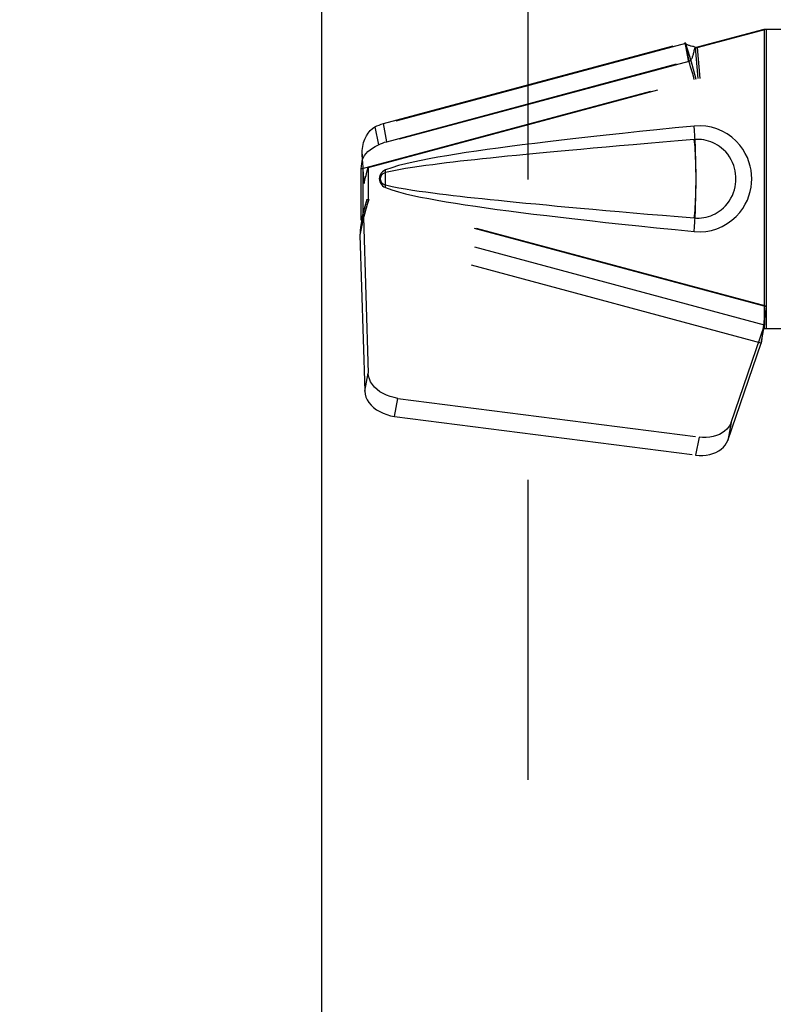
# Model space of a CAD drawing. Header units: inches. Extents: x 0 to 215, y 0 to 139.
# Tile 67 of 91: x 64.89 to 67.87, y 65.43 to 69.31. Entities that reach past the tile are written whole.
import ezdxf

# ---------------------------------------------------------------- set-up
doc = ezdxf.new("R2010")
doc.units = ezdxf.units.IN
doc.header["$LTSCALE"] = 11.835443
doc.header["$MEASUREMENT"] = 0
doc.linetypes.add('HIDDEN', pattern=[0.2, 0.1, -0.1])
doc.layers.get('0').update_dxf_attribs({"linetype": 'CONTINUOUS'})
doc.layers.add('DEFAULT_2', color=8, linetype='HIDDEN')
doc.layers.add('DIMENSIONS', color=7, linetype='CONTINUOUS')
doc.styles.get("Standard").update_dxf_attribs({"font": 'arial.ttf'})
doc.dimstyles.new('DIMSTYLE_1', dxfattribs={"dimtxt": 0.949367, "dimasz": 1.265823, "dimexe": 0.09, "dimexo": 0.07, "dimgap": 0.0375, "dimtad": 0, "dimtih": 1, "dimtoh": 1, "dimzin": 4, "dimdsep": 46, "dimtxsty": 'Standard', "dimblk": '_FILLED', "dimblk1": '_FILLED', "dimblk2": '_FILLED', "dimcen": 0.09, "dimazin": 1, "dimtfac": 1, "dimtofl": 0, "dimtmove": 0, "dimatfit": 3, "dimldrblk": '_FILLED', "dimfxl": 1, "dimtolj": 1, "dimtzin": 4, "dimarcsym": 0})

# ---------------------------------------------------------------- blocks, each defined once
blk = doc.blocks.new('_FILLED')
at = {"color": 0, "linetype": 'ByBlock'}
blk.add_solid([(0, 0), (-1, 0.2), (-1, -0.2)], dxfattribs=at)
blk = doc.blocks.new('*D13')
at = {"layer": 'DIMENSIONS', "color": 2, "linetype": 'Continuous'}
for p, q in [((60.5856, 79.2462), (58.1561, 79.2462)), ((64.2106, 79.2462), (66.7423, 79.2462))]:
    blk.add_line(p, q, dxfattribs=at)
at = {"layer": 'DIMENSIONS', "color": 2, "linetype": 'Continuous', "xscale": 1.2658227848, "yscale": 1.2658227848, "zscale": 1.2658227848}
blk.add_blockref('_FILLED', (60.5856, 79.2462), dxfattribs=at)
at = {"layer": 'DIMENSIONS', "color": 2, "linetype": 'Continuous', "xscale": 1.2658227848, "yscale": 1.2658227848, "zscale": 1.2658227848, "rotation": 180}
blk.add_blockref('_FILLED', (64.2106, 79.2462), dxfattribs=at)
at = {"layer": 'DIMENSIONS', "color": 2, "linetype": 'Continuous', "insert": (57.6814, 79.7209), "char_height": 0.94937, "width": 2.579879, "attachment_point": 3, "line_spacing_factor": 0.9}
blk.add_mtext('3.63', dxfattribs=at)

msp = doc.modelspace()

# ---------------------------------------------------------------- linework, layer by layer
at = {"color": 3, "linetype": 'Continuous'}
msp.add_line((66.0856, 33.3765), (66.0856, 103.6685), dxfattribs=at)
at = {"layer": 'DEFAULT_2', "color": 8, "linetype": 'HIDDEN'}
for p, q in [((66.8981, 103.0075), (66.8981, 34.0375)), ((67.5581, 69.2044), (67.8302, 69.2775)), ((67.5658, 69.2044), (67.8379, 69.2775)), ((67.8302, 69.2775), (68.1512, 69.2775)), ((67.8302, 69.2775), (67.8302, 68.0975)), ((67.8379, 69.2775), (67.8379, 68.0975)), ((67.5194, 69.2212), (66.2946, 68.8921)), ((66.3277, 68.9049), (67.5182, 69.2247)), ((67.5194, 69.2212), (67.5182, 69.2247)), ((67.5318, 69.1537), (67.5182, 69.2247)), ((67.5194, 69.2212), (67.533, 69.1501)), ((67.5658, 69.2044), (67.5581, 69.2044)), ((67.5581, 69.2044), (67.5687, 69.083)), ((67.5658, 69.2044), (67.5763, 69.083)), ((67.533, 69.1501), (66.3082, 68.8211)), ((66.3413, 68.8338), (67.5318, 69.1537)), ((67.533, 69.1501), (67.5318, 69.1537)), ((66.2404, 68.7261), (67.5687, 69.083)), ((66.268, 68.7315), (67.5763, 69.083)), ((66.3413, 68.8338), (66.3277, 68.9049)), ((66.2946, 68.8921), (66.3082, 68.8211)), ((67.5771, 68.8965), (67.5542, 68.8955)), ((66.2404, 68.7261), (66.2424, 68.748)), ((66.2423, 68.7467), (66.2448, 68.7654)), ((66.2466, 68.7261), (66.2404, 68.7261)), ((66.2404, 68.5247), (66.2404, 68.7261)), ((66.2466, 68.7261), (66.2466, 68.5247)), ((66.2468, 68.7247), (66.2469, 68.7238)), ((66.2469, 68.7238), (66.247, 68.7228)), ((66.247, 68.7228), (66.2472, 68.7204)), ((66.2472, 68.7204), (66.2479, 68.7124)), ((66.2479, 68.7124), (66.2482, 68.7083)), ((66.2482, 68.7083), (66.2497, 68.6905)), ((66.268, 68.7315), (66.268, 68.5993)), ((66.3361, 68.6992), (66.336, 68.7132)), ((66.2497, 68.6905), (66.2507, 68.6788)), ((66.2507, 68.6788), (66.2517, 68.669)), ((66.3361, 68.6957), (66.3361, 68.6992)), ((66.3361, 68.6758), (66.3361, 68.6875)), ((66.2622, 68.6063), (66.2404, 68.5247)), ((66.2622, 68.6063), (66.2698, 68.6063)), ((67.8302, 68.185), (66.2622, 68.6063)), ((66.2698, 68.6063), (66.268, 68.5993)), ((67.8379, 68.185), (66.2698, 68.6063)), ((66.2465, 68.5522), (66.2378, 68.4959)), ((66.2488, 68.5361), (66.2352, 68.4651)), ((66.2404, 68.5247), (66.2466, 68.5247)), ((67.8316, 68.1108), (66.2488, 68.5361)), ((66.2488, 68.5361), (66.2679, 67.921)), ((66.236, 68.4748), (66.2352, 68.4651)), ((66.2368, 68.4851), (66.236, 68.4748)), ((66.2378, 68.4959), (66.2368, 68.4851)), ((67.818, 68.0398), (66.2352, 68.4651)), ((66.2352, 68.4651), (66.2544, 67.8499)), ((67.8302, 68.185), (67.8379, 68.185)), ((67.8302, 68.185), (67.8303, 68.1747)), ((67.8303, 68.1747), (67.8307, 68.1447)), ((67.8223, 68.0702), (67.831, 68.1265)), ((67.831, 68.1265), (67.8311, 68.121)), ((67.6997, 67.727), (67.8316, 68.1108)), ((67.818, 68.0398), (67.8316, 68.1108)), ((67.8274, 68.106), (67.818, 68.0398)), ((67.8302, 68.0975), (68.1512, 68.0975)), ((67.6861, 67.656), (67.818, 68.0398)), ((66.2544, 67.8499), (66.2679, 67.921)), ((66.3718, 67.7509), (66.3854, 67.8219)), ((66.3854, 67.8219), (67.5729, 67.6694)), ((66.3718, 67.7509), (67.5593, 67.5984)), ((67.6997, 67.727), (67.6861, 67.656)), ((67.5729, 67.6694), (67.5593, 67.5984))]:
    msp.add_line(p, q, dxfattribs=at)
for points in [[(67.5194, 69.2212), (67.5228, 69.219), (67.526, 69.2172), (67.529, 69.2157), (67.5318, 69.2145), (67.5345, 69.2136), (67.537, 69.2128), (67.5395, 69.2121), (67.542, 69.2116)], [(67.5619, 69.0791), (67.5566, 69.0988), (67.5511, 69.1183), (67.5456, 69.1374), (67.5402, 69.156), (67.5348, 69.1738), (67.5295, 69.1907), (67.5244, 69.2066), (67.5194, 69.2212)], [(67.542, 69.2116), (67.5468, 69.2104), (67.5496, 69.2097), (67.5526, 69.2089), (67.5556, 69.208), (67.5588, 69.207), (67.5622, 69.2058), (67.5658, 69.2044)], [(67.533, 69.1501), (67.5356, 69.1517), (67.538, 69.1535), (67.5401, 69.1555), (67.542, 69.1577), (67.5438, 69.1602), (67.5453, 69.1629), (67.5466, 69.1657), (67.5478, 69.1685), (67.5488, 69.1716), (67.5498, 69.1748), (67.5507, 69.1782), (67.5515, 69.1818), (67.5524, 69.1856), (67.5534, 69.1895), (67.5544, 69.1934), (67.5556, 69.1975)], [(67.5556, 69.1975), (67.5567, 69.2009), (67.5581, 69.2044)], [(67.5556, 69.1975), (67.5562, 69.1991), (67.5575, 69.2015), (67.5591, 69.2031), (67.5611, 69.2041), (67.5633, 69.2044)], [(67.5542, 69.0791), (67.5506, 69.0922), (67.547, 69.1051), (67.5434, 69.1176), (67.5398, 69.1293), (67.5363, 69.1403), (67.533, 69.1501)], [(66.2946, 68.8921), (66.3025, 68.8959), (66.3107, 68.8993), (66.3191, 68.9023), (66.3277, 68.9049)], [(66.244, 68.7846), (66.2445, 68.7991), (66.2464, 68.8151), (66.2497, 68.8302), (66.2545, 68.8441), (66.2607, 68.8567), (66.268, 68.8677), (66.2762, 68.8773), (66.2851, 68.8853), (66.2946, 68.8921)], [(67.5542, 68.8955), (67.4792, 68.888), (67.407, 68.8807), (67.3377, 68.8735), (67.2711, 68.8665), (67.2073, 68.8596), (67.146, 68.8529), (67.0871, 68.8463), (67.0307, 68.8398), (66.9765, 68.8334), (66.9246, 68.8271), (66.8747, 68.8209), (66.8269, 68.8148), (66.781, 68.8087), (66.737, 68.8026), (66.6948, 68.7966), (66.6544, 68.7906), (66.6157, 68.7846), (66.5785, 68.7785), (66.543, 68.7724), (66.509, 68.7662), (66.4765, 68.7599), (66.4455, 68.7533), (66.4158, 68.7465), (66.3877, 68.7392), (66.3611, 68.7312), (66.336, 68.7225)], [(67.5542, 68.4795), (67.5771, 68.4785), (67.5996, 68.4801), (67.6219, 68.4841), (67.6436, 68.4906), (67.6647, 68.4995), (67.6846, 68.5107), (67.703, 68.524), (67.7196, 68.5388), (67.7337, 68.5544), (67.7457, 68.5706), (67.7555, 68.5871), (67.7636, 68.6037), (67.77, 68.6204), (67.7748, 68.6371), (67.7782, 68.6539), (67.7802, 68.6707), (67.7808, 68.6874), (67.7802, 68.7041), (67.7782, 68.7209), (67.7748, 68.7377), (67.77, 68.7545), (67.7636, 68.7712), (67.7556, 68.7878), (67.7457, 68.8043), (67.7337, 68.8205), (67.7196, 68.8362), (67.703, 68.851), (67.6846, 68.8643), (67.6647, 68.8755), (67.6436, 68.8844), (67.6219, 68.8909), (67.5996, 68.8949), (67.5771, 68.8965)], [(67.5611, 68.7048), (67.5611, 68.7136), (67.5608, 68.7394), (67.5603, 68.7648), (67.5597, 68.7895), (67.5589, 68.8133), (67.558, 68.836), (67.5569, 68.8574), (67.5556, 68.8773), (67.5542, 68.8955)], [(66.3082, 68.8211), (66.316, 68.8249), (66.3242, 68.8283), (66.3326, 68.8312), (66.3413, 68.8338)], [(67.5542, 68.842), (67.4909, 68.8367), (67.4297, 68.8315), (67.3706, 68.8265), (67.3137, 68.8216), (67.2589, 68.8168), (67.2061, 68.8122), (67.1553, 68.8077), (67.1065, 68.8033), (67.0596, 68.7991), (67.0147, 68.7949), (66.9716, 68.7909), (66.9303, 68.787), (66.8908, 68.7832), (66.8531, 68.7795), (66.8171, 68.776), (66.7827, 68.7725), (66.75, 68.7691), (66.7187, 68.7658), (66.6886, 68.7626), (66.6595, 68.7594), (66.6312, 68.7563), (66.6036, 68.7531), (66.5764, 68.7498), (66.5495, 68.7465), (66.5227, 68.7431), (66.4959, 68.7396), (66.4691, 68.7358), (66.4423, 68.7318), (66.4155, 68.7276), (66.3888, 68.7229), (66.3623, 68.7176), (66.3359, 68.7117)], [(67.5542, 68.533), (67.5636, 68.5325), (67.573, 68.5326), (67.5824, 68.5333), (67.5917, 68.5346), (67.601, 68.5364), (67.6101, 68.5389), (67.6189, 68.5418), (67.6276, 68.5453), (67.636, 68.5494), (67.6443, 68.554), (67.6525, 68.5593), (67.6607, 68.5654), (67.6689, 68.5724), (67.6769, 68.5804), (67.6848, 68.5896), (67.6922, 68.5997), (67.6988, 68.6105), (67.7045, 68.6217), (67.7091, 68.633), (67.7127, 68.6442), (67.7153, 68.6551), (67.7171, 68.6658), (67.7182, 68.6763), (67.7186, 68.6867), (67.7183, 68.6971), (67.7174, 68.7075), (67.7157, 68.7182), (67.7131, 68.7291), (67.7097, 68.7402), (67.7053, 68.7515), (67.6997, 68.7627), (67.6933, 68.7737), (67.686, 68.7839), (67.6781, 68.7933), (67.67, 68.8015), (67.6618, 68.8087), (67.6535, 68.815), (67.6452, 68.8204), (67.6368, 68.8252), (67.6283, 68.8294), (67.6195, 68.833), (67.6106, 68.836), (67.6014, 68.8385), (67.5921, 68.8404), (67.5826, 68.8417), (67.5732, 68.8424), (67.5637, 68.8425), (67.5542, 68.842)], [(67.5542, 68.533), (67.5553, 68.5417), (67.5564, 68.5518), (67.5573, 68.5633), (67.5582, 68.576), (67.5589, 68.5898), (67.5596, 68.6046), (67.5602, 68.6201), (67.5606, 68.6364), (67.5609, 68.6531), (67.5611, 68.6702), (67.5612, 68.6875), (67.5611, 68.7048), (67.5609, 68.7218), (67.5606, 68.7386), (67.5602, 68.7548), (67.5596, 68.7704), (67.5589, 68.7852), (67.5582, 68.799), (67.5573, 68.8117), (67.5564, 68.8232), (67.5553, 68.8333), (67.5542, 68.842)], [(66.2424, 68.748), (66.2435, 68.7548), (66.2458, 68.7629), (66.2493, 68.7711), (66.2539, 68.7792), (66.2598, 68.7871), (66.2669, 68.7947), (66.2753, 68.8019), (66.285, 68.8088), (66.296, 68.8151), (66.3082, 68.8211)], [(66.244, 68.7846), (66.244, 68.7789), (66.2438, 68.7709), (66.2436, 68.7636), (66.2432, 68.7571), (66.2428, 68.7512), (66.2424, 68.748)], [(66.2448, 68.7654), (66.244, 68.7825), (66.244, 68.7846)], [(66.2517, 68.669), (66.2508, 68.6848), (66.2498, 68.7008), (66.2487, 68.717), (66.2475, 68.7332), (66.2462, 68.7493), (66.2448, 68.7654)], [(66.2466, 68.7261), (66.2466, 68.726), (66.2466, 68.7258), (66.2467, 68.7255), (66.2467, 68.7251), (66.2468, 68.7247)], [(66.2517, 68.669), (66.2531, 68.6754), (66.2546, 68.6817), (66.2561, 68.6879), (66.2578, 68.6941), (66.2594, 68.7003), (66.2611, 68.7065)], [(66.2611, 68.7065), (66.2645, 68.7189), (66.268, 68.7315)], [(66.336, 68.7225), (66.33, 68.7194), (66.3247, 68.7155), (66.3202, 68.7109), (66.3165, 68.7056), (66.3139, 68.7), (66.3123, 68.694), (66.3117, 68.6877), (66.3122, 68.6814), (66.3138, 68.6754), (66.3163, 68.6697), (66.32, 68.6644), (66.3246, 68.6596), (66.3299, 68.6557), (66.336, 68.6525)], [(66.3359, 68.7117), (66.3308, 68.7098), (66.3263, 68.7073), (66.3225, 68.7041), (66.3194, 68.7004), (66.3172, 68.6963), (66.3158, 68.6919), (66.3154, 68.6873), (66.3159, 68.6826), (66.3173, 68.6783), (66.3196, 68.6743), (66.3227, 68.6707), (66.3265, 68.6676), (66.3308, 68.6651), (66.3358, 68.6633)], [(66.3358, 68.6633), (66.336, 68.6713), (66.3361, 68.6793), (66.3361, 68.6875), (66.3361, 68.6957), (66.336, 68.7037), (66.3359, 68.7117)], [(66.336, 68.7132), (66.3359, 68.7155), (66.3359, 68.7178), (66.3359, 68.7202), (66.336, 68.7225)], [(66.336, 68.6525), (66.336, 68.6548), (66.3359, 68.6571), (66.336, 68.6595), (66.336, 68.6618), (66.336, 68.6641), (66.3361, 68.6758)], [(67.5542, 68.4795), (67.5556, 68.4977), (67.5569, 68.5176), (67.558, 68.539), (67.5589, 68.5617), (67.5597, 68.5855), (67.5603, 68.6102), (67.5608, 68.6356), (67.5611, 68.6614), (67.5611, 68.6702)], [(66.3358, 68.6633), (66.3622, 68.6574), (66.3887, 68.6521), (66.4153, 68.6474), (66.4421, 68.6432), (66.4688, 68.6392), (66.4956, 68.6355), (66.5223, 68.6319), (66.5491, 68.6285), (66.5759, 68.6252), (66.603, 68.622), (66.6306, 68.6188), (66.6588, 68.6156), (66.6878, 68.6125), (66.7179, 68.6092), (66.7492, 68.6059), (66.7819, 68.6026), (66.8162, 68.5991), (66.8522, 68.5955), (66.89, 68.5919), (66.9295, 68.5881), (66.9707, 68.5842), (67.0139, 68.5801), (67.0589, 68.576), (67.1058, 68.5717), (67.1547, 68.5674), (67.2055, 68.5629), (67.2584, 68.5582), (67.3133, 68.5534), (67.3703, 68.5485), (67.4294, 68.5435), (67.4907, 68.5383), (67.5542, 68.533)], [(66.336, 68.6525), (66.3607, 68.6439), (66.3869, 68.636), (66.4146, 68.6288), (66.4439, 68.622), (66.4745, 68.6155), (66.5067, 68.6092), (66.5404, 68.603), (66.5756, 68.5969), (66.6125, 68.5909), (66.651, 68.5849), (66.6912, 68.5789), (66.7332, 68.5729), (66.7771, 68.5668), (66.8229, 68.5608), (66.8706, 68.5546), (66.9205, 68.5484), (66.9725, 68.5421), (67.0268, 68.5357), (67.0835, 68.5291), (67.1425, 68.5225), (67.2042, 68.5157), (67.2685, 68.5088), (67.3356, 68.5017), (67.4055, 68.4945), (67.4784, 68.4871), (67.5542, 68.4795)], [(66.2698, 68.6063), (66.2645, 68.5867), (66.2592, 68.5675), (66.2538, 68.5486), (66.2484, 68.5302), (66.243, 68.5127), (66.2378, 68.4959)], [(66.2622, 68.6063), (66.2596, 68.5967), (66.2569, 68.5873), (66.2543, 68.578), (66.2516, 68.569), (66.249, 68.5604), (66.2465, 68.5522)], [(66.2465, 68.5522), (66.2468, 68.5494), (66.2472, 68.5466), (66.2476, 68.5439), (66.248, 68.5412), (66.2484, 68.5386), (66.2488, 68.5361)], [(67.8379, 68.185), (67.8353, 68.1648), (67.8327, 68.1447), (67.83, 68.1251), (67.8274, 68.106)], [(67.8305, 68.1572), (67.8305, 68.1496), (67.8299, 68.1368), (67.8287, 68.1223), (67.8271, 68.1063), (67.8249, 68.0889), (67.8234, 68.078)], [(67.8307, 68.1447), (67.8308, 68.1354), (67.831, 68.1265)], [(67.8311, 68.121), (67.8312, 68.1184), (67.8313, 68.1158), (67.8314, 68.1133), (67.8316, 68.1108)], [(66.3854, 67.8219), (66.3699, 67.8246), (66.3551, 67.8286), (66.3406, 67.834), (66.327, 67.8405), (66.3144, 67.8481), (66.3029, 67.8567), (66.2929, 67.8662), (66.2844, 67.8764), (66.2775, 67.8872), (66.2724, 67.8983), (66.2693, 67.9095), (66.2679, 67.921)], [(66.2544, 67.8499), (66.2557, 67.8385), (66.2589, 67.8272), (66.264, 67.8161), (66.2708, 67.8054), (66.2793, 67.7952), (66.2894, 67.7857), (66.3008, 67.7771), (66.3134, 67.7694), (66.3271, 67.7629), (66.3415, 67.7576), (66.3564, 67.7536), (66.3718, 67.7509)], [(67.6997, 67.727), (67.6955, 67.7173), (67.6898, 67.7083), (67.6826, 67.7), (67.674, 67.6924), (67.6642, 67.6857), (67.6533, 67.68), (67.6414, 67.6753), (67.6286, 67.6718), (67.6152, 67.6694), (67.6013, 67.6682), (67.5872, 67.6682), (67.5729, 67.6694)], [(67.5593, 67.5984), (67.5737, 67.5972), (67.5878, 67.5971), (67.6016, 67.5983), (67.6151, 67.6007), (67.6278, 67.6043), (67.6397, 67.6089), (67.6507, 67.6147), (67.6605, 67.6213), (67.669, 67.6289), (67.6762, 67.6373), (67.6819, 67.6463), (67.6861, 67.656)]]:
    msp.add_lwpolyline(points, dxfattribs=at)
msp.add_ellipse((66.2665, 68.5993), major_axis=(0.02, 0.0746), ratio=0.018459, start_param=-3.136658, end_param=-1.565862, dxfattribs=at)

# ---------------------------------------------------------------- dimensions: what is measured, and where the dimension line sits
at = {"layer": 'DIMENSIONS', "color": 2, "linetype": 'Continuous'}
dim = msp.add_linear_dim(base=(64.2106310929, 79.2461956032), p1=(60.5856310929, 102.6474962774), p2=(64.2106310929, 33.3764962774), dimstyle='DIMSTYLE_1', dxfattribs=at)
dim.commit()
dim.dimension.update_dxf_attribs({"geometry": '*D13', "text_midpoint": (56.3902377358, 79.2409013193), "dimtype": 160})

doc.saveas('drawing.dxf')
